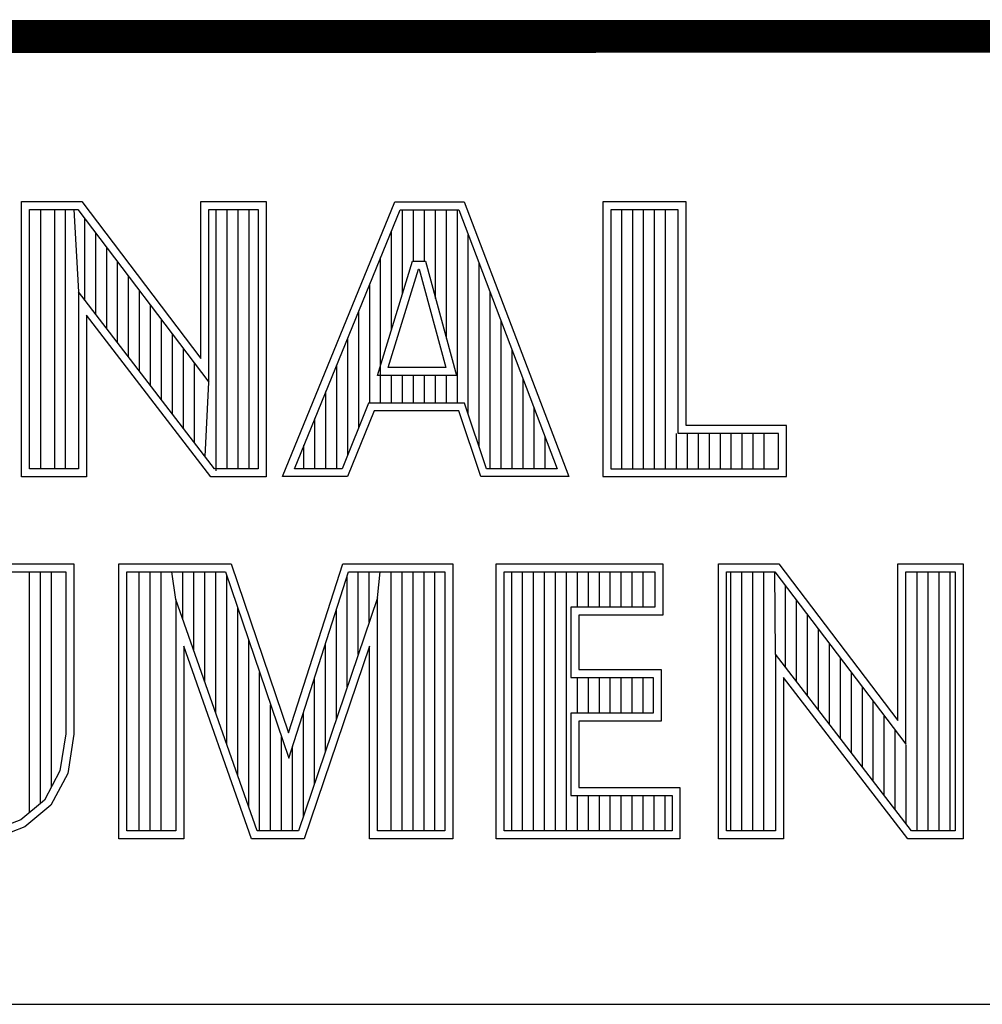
# Model space of a CAD drawing. Header units: inches. Extents: x 0 to 22, y 0 to 17.
# Tile 6 of 11: x 17.866 to 18.452, y 2.37 to 2.97. Entities that reach past the tile are written whole.
import ezdxf

# ---------------------------------------------------------------- set-up
doc = ezdxf.new("R2010")
doc.units = ezdxf.units.IN
doc.header["$LTSCALE"] = 1.21
doc.header["$MEASUREMENT"] = 0
doc.layers.get('0').update_dxf_attribs({"linetype": 'CONTINUOUS'})

msp = doc.modelspace()

# ---------------------------------------------------------------- linework, layer by layer
at = {"color": 2, "linetype": 'CONTINUOUS'}
for p, q in [((16.375, 2.96), (21.5, 2.96)), ((17.86728, 2.85918), (17.90389, 2.85918)), ((17.86728, 2.69148), (17.86728, 2.85918)), ((17.90389, 2.85918), (17.97641, 2.76361)), ((17.97641, 2.85918), (18.01622, 2.85918)), ((17.97641, 2.76361), (17.97641, 2.85918)), ((18.01622, 2.85918), (18.01622, 2.69148)), ((18.02617, 2.69154), (18.09464, 2.85908)), ((18.09464, 2.85908), (18.13691, 2.85908)), ((18.13691, 2.85908), (18.20052, 2.69154)), ((18.27197, 2.85908), (18.22137, 2.85908)), ((18.22137, 2.85908), (18.22137, 2.69154)), ((18.27197, 2.72275), (18.27197, 2.85908)), ((17.87213, 2.85433), (17.90148, 2.85433)), ((17.87213, 2.69633), (17.87213, 2.85433)), ((17.87903, 2.69633), (17.87903, 2.85433)), ((17.8874, 2.69633), (17.8874, 2.85433)), ((17.89408, 2.69633), (17.89408, 2.85433)), ((17.89906, 2.85433), (17.90188, 2.80417)), ((17.90148, 2.85433), (17.98126, 2.74917)), ((17.98126, 2.85433), (18.01136, 2.85433)), ((17.98126, 2.74917), (17.98126, 2.85433)), ((17.98584, 2.69504), (17.98584, 2.85433)), ((17.99251, 2.69633), (17.99251, 2.85433)), ((17.99919, 2.69633), (17.99919, 2.85433)), ((18.00586, 2.69633), (18.00586, 2.85433)), ((18.01136, 2.85433), (18.01136, 2.69633)), ((18.0334, 2.6964), (18.0979, 2.85422)), ((18.0979, 2.85422), (18.13356, 2.85422)), ((18.09932, 2.80299), (18.09932, 2.85422)), ((18.10599, 2.82279), (18.10599, 2.85422)), ((18.11267, 2.82279), (18.11267, 2.85422)), ((18.11934, 2.80019), (18.11934, 2.85422)), ((18.12602, 2.77565), (18.12602, 2.85422)), ((18.1327, 2.73641), (18.1327, 2.85422)), ((18.13356, 2.85422), (18.19348, 2.6964)), ((18.26711, 2.85422), (18.22622, 2.85422)), ((18.22622, 2.85422), (18.22622, 2.6964)), ((18.23283, 2.6964), (18.23283, 2.85422)), ((18.2395, 2.6964), (18.2395, 2.85422)), ((18.24618, 2.6964), (18.24618, 2.85422)), ((18.25285, 2.6964), (18.25285, 2.85422)), ((18.25953, 2.6964), (18.25953, 2.85422)), ((18.26711, 2.71789), (18.26711, 2.85422)), ((17.90573, 2.79916), (17.90573, 2.84873)), ((17.91241, 2.79049), (17.91241, 2.83993)), ((18.09264, 2.78138), (18.09264, 2.84136)), ((18.13937, 2.72947), (18.13937, 2.83893)), ((17.91908, 2.78181), (17.91908, 2.83113)), ((17.92576, 2.77313), (17.92576, 2.82233)), ((18.08395, 2.75326), (18.10544, 2.82279)), ((18.08597, 2.73641), (18.08597, 2.82503)), ((18.10544, 2.82279), (18.1132, 2.82279)), ((18.1132, 2.82279), (18.13211, 2.75327)), ((18.14605, 2.70964), (18.14605, 2.82134)), ((18.09053, 2.75812), (18.10902, 2.81794)), ((18.10902, 2.81794), (18.10949, 2.81794)), ((18.10949, 2.81794), (18.12576, 2.75812)), ((17.93243, 2.76446), (17.93243, 2.81353)), ((18.07929, 2.73641), (18.07929, 2.80869)), ((17.98484, 2.69633), (17.90188, 2.80417)), ((17.90188, 2.80417), (17.90188, 2.69633)), ((17.93911, 2.75578), (17.93911, 2.80473)), ((18.15272, 2.6964), (18.15272, 2.80376)), ((17.94578, 2.7471), (17.94578, 2.79593)), ((18.07262, 2.72144), (18.07262, 2.79236)), ((17.98245, 2.69148), (17.90674, 2.7899)), ((17.90674, 2.7899), (17.90674, 2.69148)), ((17.95246, 2.73842), (17.95246, 2.78714)), ((18.1594, 2.6964), (18.1594, 2.78617)), ((17.95913, 2.72975), (17.95913, 2.77834)), ((18.06594, 2.70483), (18.06594, 2.77602)), ((17.96581, 2.72107), (17.96581, 2.76954)), ((18.16607, 2.6964), (18.16607, 2.76859)), ((17.97249, 2.71239), (17.97249, 2.76074)), ((18.05927, 2.6964), (18.05927, 2.75969)), ((18.12576, 2.75812), (18.09053, 2.75812)), ((17.97916, 2.70372), (17.98126, 2.74917)), ((18.13211, 2.75327), (18.08395, 2.75326)), ((18.09264, 2.73641), (18.09264, 2.75326)), ((18.09932, 2.73641), (18.09932, 2.75327)), ((18.10599, 2.73641), (18.10599, 2.75327)), ((18.11267, 2.73641), (18.11267, 2.75327)), ((18.11934, 2.73641), (18.11934, 2.75327)), ((18.12602, 2.73641), (18.12602, 2.75327)), ((18.17275, 2.6964), (18.17275, 2.75101)), ((18.05259, 2.6964), (18.05259, 2.74335)), ((18.07864, 2.73641), (18.06255, 2.6964)), ((18.13703, 2.73641), (18.07864, 2.73641)), ((18.1505, 2.6964), (18.13703, 2.73641)), ((18.08192, 2.73156), (18.06583, 2.69154)), ((18.13355, 2.73156), (18.08192, 2.73156)), ((18.14701, 2.69154), (18.13355, 2.73156)), ((18.17942, 2.6964), (18.17942, 2.73342)), ((18.04592, 2.6964), (18.04592, 2.72702)), ((18.33325, 2.72275), (18.27197, 2.72275)), ((18.33325, 2.69154), (18.33325, 2.72275)), ((18.1861, 2.6964), (18.1861, 2.71584)), ((18.2662, 2.6964), (18.2662, 2.71789)), ((18.32839, 2.71789), (18.26711, 2.71789)), ((18.27288, 2.6964), (18.27288, 2.71789)), ((18.27956, 2.6964), (18.27956, 2.71789)), ((18.28623, 2.6964), (18.28623, 2.71789)), ((18.29291, 2.6964), (18.29291, 2.71789)), ((18.29958, 2.6964), (18.29958, 2.71789)), ((18.30626, 2.6964), (18.30626, 2.71789)), ((18.31293, 2.6964), (18.31293, 2.71789)), ((18.31961, 2.6964), (18.31961, 2.71789)), ((18.32839, 2.6964), (18.32839, 2.71789)), ((18.03924, 2.6964), (18.03924, 2.71068)), ((17.90188, 2.69633), (17.87213, 2.69633)), ((18.01136, 2.69633), (17.98484, 2.69633)), ((18.06255, 2.6964), (18.0334, 2.6964)), ((18.19348, 2.6964), (18.1505, 2.6964)), ((18.22622, 2.6964), (18.32839, 2.6964)), ((17.90674, 2.69148), (17.86728, 2.69148)), ((18.01622, 2.69148), (17.98245, 2.69148)), ((18.06583, 2.69154), (18.02617, 2.69154)), ((18.20052, 2.69154), (18.14701, 2.69154)), ((18.22137, 2.69154), (18.33325, 2.69154)), ((17.85571, 2.63838), (17.89897, 2.63838)), ((17.89897, 2.63838), (17.89897, 2.53454)), ((17.92641, 2.63838), (17.99489, 2.63838)), ((17.92641, 2.47075), (17.92641, 2.63838)), ((17.99489, 2.63838), (18.02985, 2.53552)), ((18.02985, 2.53552), (18.06289, 2.63838)), ((18.06289, 2.63838), (18.12993, 2.63838)), ((18.12993, 2.63838), (18.12993, 2.47075)), ((18.15638, 2.63838), (18.25782, 2.63838)), ((18.15638, 2.47075), (18.15638, 2.63838)), ((18.25782, 2.63838), (18.25782, 2.60707)), ((18.29184, 2.63846), (18.32845, 2.63846)), ((18.29184, 2.47075), (18.29184, 2.63846)), ((18.32845, 2.63846), (18.40096, 2.54288)), ((18.40096, 2.63846), (18.44078, 2.63846)), ((18.40096, 2.54288), (18.40096, 2.63846)), ((18.44078, 2.63846), (18.44078, 2.47075)), ((17.86056, 2.63352), (17.89412, 2.63352)), ((17.87208, 2.48678), (17.87208, 2.63352)), ((17.87875, 2.49236), (17.87875, 2.63352)), ((17.88543, 2.50242), (17.88543, 2.63352)), ((17.89412, 2.63352), (17.89412, 2.53491)), ((17.93126, 2.63352), (17.99141, 2.63352)), ((17.93126, 2.47561), (17.93126, 2.63352)), ((17.93883, 2.47561), (17.93883, 2.63352)), ((17.94551, 2.47561), (17.94551, 2.63352)), ((17.95218, 2.47561), (17.95218, 2.63352)), ((17.9613, 2.61668), (17.95886, 2.63352)), ((17.96553, 2.60461), (17.96553, 2.63352)), ((17.97221, 2.58558), (17.97221, 2.63352)), ((17.97888, 2.56655), (17.97888, 2.63352)), ((17.98556, 2.54752), (17.98556, 2.63352)), ((17.99141, 2.63352), (18.02998, 2.52005)), ((17.99223, 2.52849), (17.99223, 2.6311)), ((18.02998, 2.52005), (18.06643, 2.63352)), ((18.06566, 2.5634), (18.06566, 2.63114)), ((18.06643, 2.63352), (18.12508, 2.63352)), ((18.07234, 2.58312), (18.07234, 2.63352)), ((18.07901, 2.60284), (18.07901, 2.63352)), ((18.08403, 2.61765), (18.08569, 2.63352)), ((18.09236, 2.47561), (18.09236, 2.63352)), ((18.09904, 2.47561), (18.09904, 2.63352)), ((18.10572, 2.47561), (18.10572, 2.63352)), ((18.11239, 2.47561), (18.11239, 2.63352)), ((18.11907, 2.47561), (18.11907, 2.63352)), ((18.12508, 2.63352), (18.12508, 2.47561)), ((18.16123, 2.63352), (18.25297, 2.63352)), ((18.16123, 2.47561), (18.16123, 2.63352)), ((18.16579, 2.47561), (18.16579, 2.63352)), ((18.17247, 2.47561), (18.17247, 2.63352)), ((18.17914, 2.47561), (18.17914, 2.63352)), ((18.18582, 2.47561), (18.18582, 2.63352)), ((18.1925, 2.47561), (18.1925, 2.63352)), ((18.19917, 2.47561), (18.19917, 2.63352)), ((18.20585, 2.61193), (18.20585, 2.63352)), ((18.21252, 2.61193), (18.21252, 2.63352)), ((18.2192, 2.61193), (18.2192, 2.63352)), ((18.22587, 2.61193), (18.22587, 2.63352)), ((18.23255, 2.61193), (18.23255, 2.63352)), ((18.23922, 2.61193), (18.23922, 2.63352)), ((18.2459, 2.61193), (18.2459, 2.63352)), ((18.25297, 2.63352), (18.25297, 2.61193)), ((18.29669, 2.6336), (18.32604, 2.6336)), ((18.29669, 2.47561), (18.29669, 2.6336)), ((18.2993, 2.47561), (18.2993, 2.6336)), ((18.30598, 2.47561), (18.30598, 2.6336)), ((18.31265, 2.47561), (18.31265, 2.6336)), ((18.31933, 2.47561), (18.31933, 2.6336)), ((18.32644, 2.58345), (18.326, 2.6336)), ((18.32604, 2.6336), (18.40582, 2.52845)), ((18.40582, 2.6336), (18.43592, 2.6336)), ((18.40582, 2.52845), (18.40582, 2.6336)), ((18.41278, 2.47561), (18.41278, 2.6336)), ((18.41946, 2.47561), (18.41946, 2.6336)), ((18.42614, 2.47561), (18.42614, 2.6336)), ((18.43281, 2.47561), (18.43281, 2.6336)), ((18.43592, 2.6336), (18.43592, 2.47561)), ((18.33268, 2.57533), (18.33268, 2.62485)), ((18.01078, 2.47561), (17.9613, 2.61668)), ((17.9613, 2.61668), (17.9613, 2.47561)), ((18.08403, 2.61765), (18.03594, 2.47561)), ((18.08403, 2.47561), (18.08403, 2.61765)), ((18.33936, 2.56665), (18.33936, 2.61605)), ((17.99891, 2.50946), (17.99891, 2.61146)), ((18.05899, 2.54369), (18.05899, 2.61036)), ((18.25297, 2.61193), (18.20177, 2.61193)), ((18.20177, 2.61193), (18.20177, 2.56916)), ((18.25782, 2.60707), (18.20662, 2.60707)), ((18.20662, 2.60707), (18.20662, 2.57401)), ((18.34603, 2.55798), (18.34603, 2.60725)), ((18.35271, 2.5493), (18.35271, 2.59845)), ((18.00734, 2.47075), (17.96616, 2.58817)), ((17.96616, 2.58817), (17.96616, 2.47075)), ((18.00558, 2.49042), (18.00558, 2.59182)), ((18.07917, 2.58817), (18.03942, 2.47075)), ((18.05231, 2.52397), (18.05231, 2.58957)), ((18.07917, 2.47075), (18.07917, 2.58817)), ((18.35938, 2.54062), (18.35938, 2.58966)), ((18.4094, 2.47561), (18.32644, 2.58345)), ((18.32644, 2.58345), (18.32644, 2.47561)), ((18.36606, 2.53195), (18.36606, 2.58086)), ((18.20662, 2.57401), (18.25687, 2.57401)), ((18.25687, 2.57401), (18.25687, 2.54254)), ((18.01226, 2.47561), (18.01226, 2.57218)), ((18.04564, 2.50425), (18.04564, 2.56879)), ((18.20177, 2.56916), (18.25201, 2.56916)), ((18.20585, 2.5474), (18.20585, 2.56916)), ((18.21252, 2.5474), (18.21252, 2.56916)), ((18.2192, 2.5474), (18.2192, 2.56916)), ((18.22587, 2.5474), (18.22587, 2.56916)), ((18.23255, 2.5474), (18.23255, 2.56916)), ((18.23922, 2.5474), (18.23922, 2.56916)), ((18.2459, 2.5474), (18.2459, 2.56916)), ((18.25201, 2.56916), (18.25201, 2.5474)), ((18.40701, 2.47075), (18.33129, 2.56917)), ((18.33129, 2.56917), (18.33129, 2.47075)), ((18.37273, 2.52327), (18.37273, 2.57206)), ((18.37941, 2.51459), (18.37941, 2.56326)), ((18.01893, 2.47561), (18.01893, 2.55254)), ((18.38608, 2.50591), (18.38608, 2.55446)), ((18.03896, 2.48453), (18.03896, 2.54801)), ((18.25201, 2.5474), (18.20177, 2.5474)), ((18.20177, 2.5474), (18.20177, 2.49732)), ((18.39276, 2.49724), (18.39276, 2.54566)), ((18.25687, 2.54254), (18.20662, 2.54254)), ((18.20662, 2.54254), (18.20662, 2.50218)), ((17.89412, 2.53491), (17.89063, 2.51226)), ((17.89897, 2.53454), (17.89531, 2.51072)), ((18.02561, 2.47561), (18.02561, 2.5329)), ((18.39943, 2.48856), (18.39943, 2.53686)), ((18.03229, 2.47561), (18.03229, 2.52723)), ((18.40611, 2.47988), (18.40611, 2.52807)), ((17.89063, 2.51226), (17.88119, 2.49441)), ((17.89531, 2.51072), (17.88504, 2.49129)), ((18.20662, 2.50218), (18.26831, 2.50218)), ((18.26831, 2.50218), (18.26831, 2.47075)), ((18.20177, 2.49732), (18.26346, 2.49732)), ((18.20585, 2.47561), (18.20585, 2.49732)), ((18.21252, 2.47561), (18.21252, 2.49732)), ((18.2192, 2.47561), (18.2192, 2.49732)), ((18.22587, 2.47561), (18.22587, 2.49732)), ((18.23255, 2.47561), (18.23255, 2.49732)), ((18.23922, 2.47561), (18.23922, 2.49732)), ((18.2459, 2.47561), (18.2459, 2.49732)), ((18.25257, 2.47561), (18.25257, 2.49732)), ((18.25925, 2.47561), (18.25925, 2.49732)), ((18.26346, 2.49732), (18.26346, 2.47561)), ((17.88119, 2.49441), (17.86678, 2.48234)), ((17.88504, 2.49129), (17.86927, 2.4781)), ((17.86678, 2.48234), (17.84903, 2.47552)), ((17.86927, 2.4781), (17.85021, 2.47077)), ((17.9613, 2.47561), (17.93126, 2.47561)), ((18.03594, 2.47561), (18.01078, 2.47561)), ((18.12508, 2.47561), (18.08403, 2.47561)), ((18.26346, 2.47561), (18.16123, 2.47561)), ((18.32644, 2.47561), (18.29669, 2.47561)), ((18.43592, 2.47561), (18.4094, 2.47561)), ((17.96616, 2.47075), (17.92641, 2.47075)), ((18.03942, 2.47075), (18.00734, 2.47075)), ((18.12993, 2.47075), (18.07917, 2.47075)), ((18.26831, 2.47075), (18.15638, 2.47075)), ((18.33129, 2.47075), (18.29184, 2.47075)), ((18.44078, 2.47075), (18.40701, 2.47075)), ((16.7288, 2.37), (21.5, 2.37))]:
    msp.add_line(p, q, dxfattribs=at)
at = {"color": 7, "linetype": 'CONTINUOUS', "const_width": 0.02}
msp.add_lwpolyline([(13.6, 2.95953), (21.5, 2.96)], dxfattribs=at)

doc.saveas('drawing.dxf')
